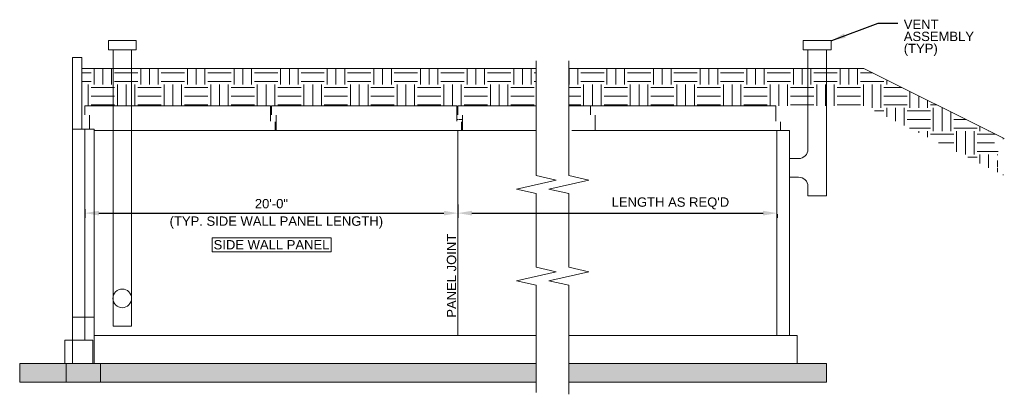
# Model space of a CAD drawing. Header units: inches. Extents: x -16 to 618, y 54 to 295.
import ezdxf
from ezdxf.enums import TextEntityAlignment as Align

# ---------------------------------------------------------------- set-up
doc = ezdxf.new("R2010")
doc.units = ezdxf.units.IN
doc.header["$LTSCALE"] = 16
doc.header["$MEASUREMENT"] = 0
doc.layers.add('G-ELECT-REF', color=253, linetype='Continuous', lineweight=9)
doc.styles.add("_1 4 1'-0", font='arial.ttf', dxfattribs={"height": 6})
doc.dimstyles.new("1 4 1'-0", dxfattribs={"dimtxt": 6, "dimasz": 9, "dimexe": 3, "dimexo": 3, "dimgap": 3, "dimtad": 1, "dimdec": 0, "dimzin": 11, "dimdsep": 46, "dimlunit": 3, "dimtxsty": "_1 4 1'-0", "dimcen": 0.09, "dimadec": 4, "dimazin": 3, "dimtfac": 1, "dimtdec": 0, "dimtofl": 0, "dimtmove": 0, "dimatfit": 3, "dimfxl": 1, "dimfrac": 2, "dimtzin": 11, "dimarcsym": 0})

# ---------------------------------------------------------------- blocks, each defined once
blk = doc.blocks.new('*D3')
at = {"layer": 'G-ELECT-REF', "color": 0, "lineweight": -2, "transparency": 16777216}
for p, q in [((265.98, 171.39), (265.98, 167.32)), ((274.98, 170.32), (462.38, 170.32)), ((471.38, 169.6), (471.38, 167.32))]:
    blk.add_line(p, q, dxfattribs=at)
at = {"layer": 'G-ELECT-REF', "color": 0, "transparency": 16777216}
for points in [[(274.98, 171.82), (274.98, 168.82), (265.98, 170.32)], [(462.38, 171.82), (462.38, 168.82), (471.38, 170.32)]]:
    blk.add_solid(points, dxfattribs=at)
at = {"layer": 'G-ELECT-REF', "color": 0, "transparency": 16777216, "insert": (402.73, 176.61), "char_height": 6, "attachment_point": 5, "style": "_1 4 1'-0"}
blk.add_mtext("LENGTH AS REQ'D", dxfattribs=at)
blk = doc.blocks.new('*D4')
at = {"layer": 'G-ELECT-REF', "color": 0, "lineweight": -2, "transparency": 16777216}
for p, q in [((25.98, 172.89), (25.98, 167.32)), ((265.98, 175.89), (265.98, 167.32)), ((34.98, 170.32), (256.98, 170.32))]:
    blk.add_line(p, q, dxfattribs=at)
at = {"layer": 'G-ELECT-REF', "color": 0, "transparency": 16777216}
for points in [[(34.98, 171.82), (34.98, 168.82), (25.98, 170.32)], [(256.98, 171.82), (256.98, 168.82), (265.98, 170.32)]]:
    blk.add_solid(points, dxfattribs=at)
at = {"layer": 'G-ELECT-REF', "color": 0, "transparency": 16777216, "insert": (145.98, 176.39), "char_height": 6, "attachment_point": 5, "style": "_1 4 1'-0"}
blk.add_mtext('20\'-0"', dxfattribs=at)

msp = doc.modelspace()

# ---------------------------------------------------------------- hatches: boundary and pattern name
at = {"layer": 'G-ELECT-REF', "transparency": 33554483}
h = msp.add_hatch(dxfattribs=at)
h.set_pattern_fill('EARTH', color=256, scale=60)
h.paths.add_polyline_path([(56.03, 263.46), (44.03, 263.46), (44.03, 239.46), (56.02, 239.46)])
h.paths.add_polyline_path([(44.03, 263.46), (23.98, 263.46), (23.98, 239.45), (25.98, 239.45), (25.98, 239.46), (44.03, 239.46)])
h.paths.add_polyline_path([(503.25, 263.46), (491.25, 263.46), (491.25, 239.45), (503.25, 239.45)])
h.paths.add_polyline_path([(527.25, 263.46), (503.25, 263.46), (503.25, 239.45), (527.26, 239.45)])
h = msp.add_hatch(dxfattribs=at)
h.set_pattern_fill('EARTH', color=256, scale=60)
h.paths.add_polyline_path([(316.37, 263.46), (56.03, 263.46), (56.02, 239.46), (56.32, 239.46), (145.36, 239.46), (145.98, 239.46), (265.36, 239.46), (265.36, 229.52), (267.74, 229.52), (267.74, 229.52, 0.421565), (268.04, 229.83), (268.04, 232.41), (268.04, 232.41, -0.414203), (268.34, 232.71), (268.34, 232.71), (268.36, 232.71), (268.36, 229.21), (268.36, 223.45), (268.98, 223.45), (268.98, 233.39), (266.59, 233.39), (266.59, 233.39, 0.421565), (266.29, 233.09), (266.29, 230.51), (266.29, 230.51, -0.414203), (265.99, 230.21), (265.99, 230.21), (265.98, 230.21), (265.98, 233.71), (265.98, 239.46), (316.37, 239.46), (316.37, 247.69)])
h = msp.add_hatch(dxfattribs=at)
h.set_pattern_fill('EARTH', color=256, scale=60)
h.paths.add_polyline_path([(491.25, 263.46), (337.35, 263.46), (337.35, 247.69), (337.35, 239.46), (385.36, 239.46), (470.63, 239.45), (491.25, 239.45)])
h = msp.add_hatch(dxfattribs=at)
h.set_pattern_fill('EARTH', color=256, scale=60)
h.paths.add_polyline_path([(527.25, 263.46), (527.26, 239.67), (617.58, 194.51), (612.77, 199.7), (615.51, 202.03), (611.13, 206.01), (614.55, 208.75), (610.17, 215.19), (617.57, 218.3)])
at = {"layer": 'G-ELECT-REF', "transparency": 33554508}
h = msp.add_hatch(dxfattribs=at)
h.set_pattern_fill('AR-CONC', color=256, scale=2)
h.paths.add_polyline_path([(316.37, 73.45), (35.98, 73.45), (35.98, 61.45), (316.37, 61.45)])
h.paths.add_polyline_path([(35.98, 73.45), (13.98, 73.45), (13.98, 61.45), (35.98, 61.45)])
h.paths.add_polyline_path([(13.98, 73.45), (-16.02, 73.45), (-16.02, 61.45), (13.98, 61.45)])
h.paths.add_polyline_path([(503.25, 73.45), (337.35, 73.45), (337.35, 61.45), (503.25, 61.45)])

# ---------------------------------------------------------------- linework, layer by layer
at = {"layer": 'G-ELECT-REF'}
for p, q in [((44.03, 275.45), (44.03, 97.45)), ((56.03, 275.45), (55.97, 97.45)), ((491.25, 275.45), (491.25, 211.45)), ((503.25, 275.45), (503.25, 199.45)), ((23.98, 263.46), (316.37, 263.46)), ((337.35, 263.46), (527.25, 263.46)), ((527.25, 263.46), (617.57, 218.3)), ((25.98, 239.46), (25.98, 233.71)), ((25.98, 239.46), (44.03, 239.46)), ((44.03, 239.46), (56.32, 239.46)), ((56.01, 239.46), (145.36, 239.46)), ((145.36, 239.46), (145.36, 229.52)), ((145.98, 239.46), (145.98, 233.71)), ((145.98, 239.46), (265.36, 239.46)), ((265.36, 239.46), (265.36, 229.52)), ((265.98, 239.46), (265.98, 233.71)), ((265.98, 239.46), (316.37, 239.46)), ((337.35, 239.46), (385.36, 239.46)), ((351.25, 239.45), (351.25, 233.7)), ((351.25, 239.45), (470.63, 239.45)), ((470.63, 239.45), (470.63, 229.51)), ((28.98, 224.45), (28.98, 233.39)), ((148.36, 229.21), (148.36, 223.46)), ((148.98, 223.46), (148.98, 233.39)), ((268.36, 229.21), (268.36, 223.46)), ((268.98, 223.46), (268.98, 233.39)), ((354.25, 223.45), (354.25, 233.38)), ((473.63, 229.2), (473.63, 223.45)), ((17.98, 224.45), (31.98, 224.45)), ((17.98, 224.45), (17.98, 73.45)), ((25.98, 224.45), (25.98, 88.45)), ((31.98, 224.45), (31.98, 73.45)), ((31.98, 223.46), (44.03, 223.46)), ((56, 223.45), (44.03, 223.45)), ((56, 223.46), (148.36, 223.46)), ((148.98, 223.46), (268.36, 223.46)), ((265.98, 223.46), (265.98, 91.46)), ((268.98, 223.46), (316.37, 223.46)), ((354.25, 223.45), (473.63, 223.45)), ((471.25, 223.45), (471.25, 91.45)), ((485.25, 205.45), (479.25, 205.45)), ((485.25, 193.45), (479.25, 193.45)), ((491.25, 187.45, 0), (491.25, 181.45, 0)), ((31.98, 103.45), (17.98, 103.45)), ((44.03, 97.45), (55.97, 97.45)), ((31.98, 91.45), (316.37, 91.45)), ((337.35, 91.45), (484.25, 91.45)), ((484.25, 91.45), (484.25, 73.45)), ((17.98, 88.45), (12.98, 88.45)), ((12.98, 88.45), (12.98, 73.45)), ((-16.02, 73.45), (-16.02, 61.45)), ((-16.02, 73.45), (316.37, 73.45)), ((13.98, 73.45), (13.98, 61.45)), ((35.98, 73.45), (35.98, 61.45)), ((337.35, 73.45), (503.25, 73.45)), ((503.25, 73.45), (503.25, 61.45)), ((-16.02, 61.45), (316.37, 61.45)), ((337.35, 61.45), (503.25, 61.45))]:
    msp.add_line(p, q, dxfattribs=at)
at = {"layer": 'G-ELECT-REF', "elevation": 0, "flags": 128}
for points in [[(23.98, 224.46), (23.98, 270.45), (17.98, 270.45), (17.98, 224.45)], [(316.37, 161.29), (316.37, 159.99), (316.37, 182.91), (303.57, 185.82), (329.17, 191.63), (316.37, 194.54), (316.37, 268.43)], [(337.35, 161.29), (337.35, 159.99), (337.35, 182.91), (324.55, 185.82), (350.15, 191.63), (337.35, 194.54), (337.35, 268.44)], [(31.98, 223.46), (31.98, 223.46), (44.03, 223.45)], [(56, 223.45), (316.37, 223.45)], [(339.35, 223.45), (479.25, 223.45), (479.25, 91.45)], [(503.25, 199.45), (503.25, 181.45), (491.25, 181.45)], [(316.37, 54.75), (316.37, 103.78), (316.37, 123.88), (303.57, 126.79), (329.17, 132.61), (316.37, 135.52), (316.37, 161.29)], [(337.35, 53.68), (337.35, 103.78), (337.35, 123.88), (324.55, 126.79), (350.15, 132.61), (337.35, 135.52), (337.35, 161.29)], [(17.98, 88.45), (30.98, 88.45), (30.98, 73.45)]]:
    msp.add_lwpolyline(points, dxfattribs=at)
at = {"layer": 'G-ELECT-REF'}
msp.add_circle((49.98, 115.45), 6, dxfattribs=at)
at = {"layer": 'G-ELECT-REF', "extrusion": (0, 0, -1)}
msp.add_arc((-485.25, 211.45), 6, 180, 270, dxfattribs=at)
at = {"layer": 'G-ELECT-REF'}
msp.add_arc((485.25, 187.45), 6, 0, 90, dxfattribs=at)
for points in [[(41.03, 281.45), (59.03, 281.45), (59.03, 275.45), (41.03, 275.45)], [(506.25, 281.45), (488.25, 281.45), (488.25, 275.45), (506.25, 275.45)], [(107.87, 154.37), (184.46, 154.37), (184.46, 145.43), (107.87, 145.43)]]:
    msp.add_3dface(points, dxfattribs=at)

# ---------------------------------------------------------------- texts
at = {"layer": 'G-ELECT-REF', "style": "_1 4 1'-0"}
for s, p in [('(TYP. SIDE WALL PANEL LENGTH)', (80.45, 165.18)), ('SIDE WALL PANEL', (108.77, 149.97))]:
    msp.add_text(s, height=6, dxfattribs=at).set_placement(p, align=Align.MIDDLE_LEFT)
msp.add_text('PANEL JOINT', height=6, rotation=90, dxfattribs=at).set_placement((261.85, 103.01), align=Align.MIDDLE_LEFT)
at = {"layer": 'G-ELECT-REF', "insert": (552.89, 294.87), "char_height": 6, "width": 50.0647, "attachment_point": 1, "line_spacing_factor": 0.776524, "style": "_1 4 1'-0"}
msp.add_mtext('VENT ASSEMBLY\\P(TYP)', dxfattribs=at)

# ---------------------------------------------------------------- dimensions: what is measured, and where the dimension line sits
at = {"layer": 'G-ELECT-REF'}
dim = msp.add_linear_dim(base=(471.38, 170.32), p1=(265.98, 174.39), p2=(471.38, 172.6), text="LENGTH AS REQ'D", dimstyle="1 4 1'-0", dxfattribs=at)
dim.commit()
dim.dimension.update_dxf_attribs({"geometry": '*D3', "text_midpoint": (402.73, 170.32), "dimtype": 160})
dim = msp.add_linear_dim(base=(265.98, 170.32), p1=(25.98, 175.89), p2=(265.98, 178.89), dimstyle="1 4 1'-0", dxfattribs=at)
dim.commit()
dim.dimension.update_dxf_attribs({"geometry": '*D4', "text_midpoint": (145.98, 176.39)})

# ---------------------------------------------------------------- leaders
msp.add_leader([(506.54, 281.45), (536.51, 292.7), (549.04, 292.72)], dimstyle="1 4 1'-0", override={"dimgap": 6}, dxfattribs=at)

doc.saveas('drawing.dxf')
